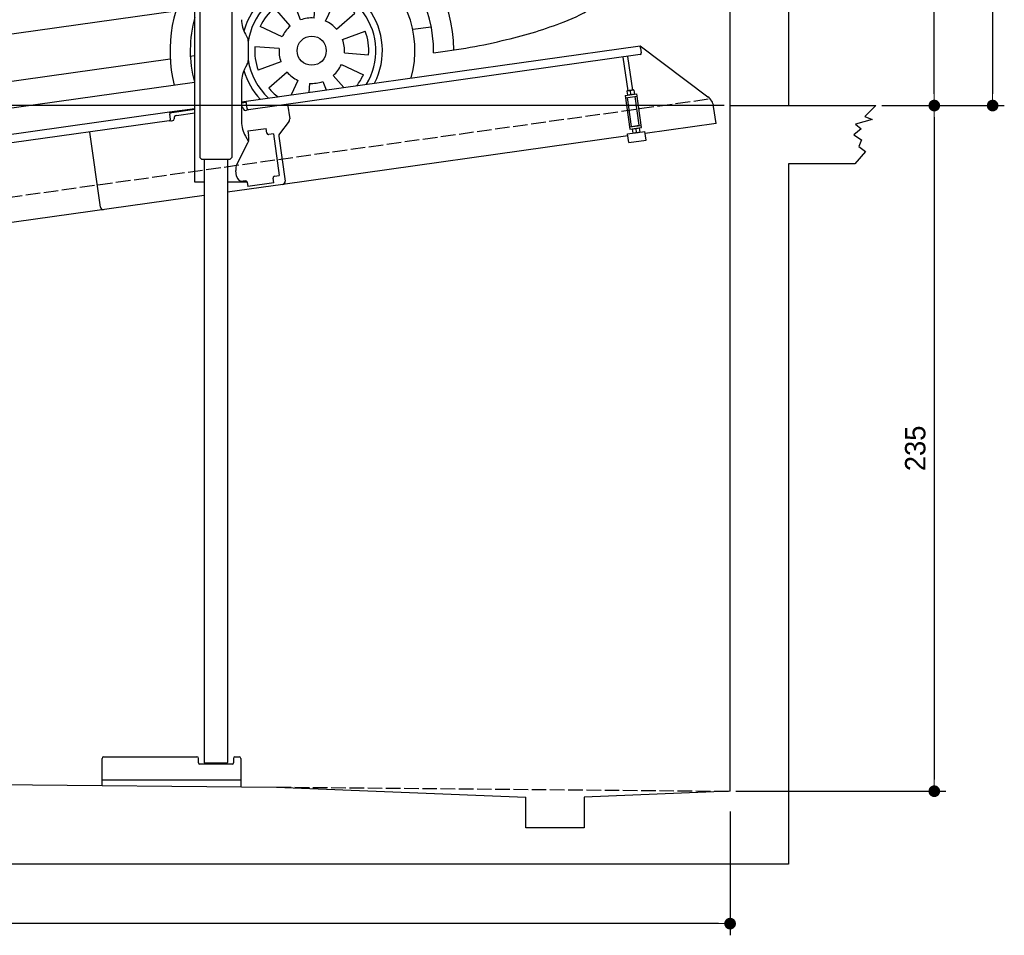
# Model space of a CAD drawing. Extents: x -311 to 6440, y -994 to 6074.
# Tile 2 of 3: x 3064 to 6440, y -994 to 2144. Entities that reach past the tile are written whole.
import ezdxf

# ---------------------------------------------------------------- set-up
doc = ezdxf.new("R2010")
doc.units = 0
doc.header["$LTSCALE"] = 10
doc.header["$MEASUREMENT"] = 0
doc.linetypes.add('GEN3', pattern=[6.25, 5, -1.25])
doc.layers.get('0').update_dxf_attribs({"linetype": 'CONTINUOUS'})
doc.layers.get('DEFPOINTS').update_dxf_attribs({"linetype": 'CONTINUOUS'})
for name, color, linetype in [('3', 6, 'GEN3'), ('CAR', 1, 'CONTINUOUS'), ('SICHTBARE_KANTEN_DIN_', 7, 'CONTINUOUS')]:
    doc.layers.add(name, color=color, linetype=linetype)
doc.layers.add('AM_0', color=7, linetype='CONTINUOUS', lineweight=30)
doc.layers.add('AM_5', color=3, linetype='CONTINUOUS', lineweight=15)
doc.dimstyles.new('KLAUS_DXF', dxfattribs={"dimscale": 20, "dimtxt": 3.5, "dimasz": 2, "dimexe": 2, "dimexo": 1, "dimgap": 1.5, "dimtad": 1, "dimlfac": 0.1, "dimdsep": 46, "dimtxsty": 'Standard', "dimblk": 'DOT', "dimcen": 2, "dimclrd": 256, "dimclre": 256, "dimclrt": 2, "dimadec": 0, "dimazin": 0, "dimtfac": 1, "dimtmove": 2, "dimatfit": 3, "dimfxl": 1, "dimtolj": 1, "dimarcsym": 0})

# ---------------------------------------------------------------- blocks, each defined once
blk = doc.blocks.new('_DOT')
at = {"color": 0, "linetype": 'ByBlock'}
blk.add_line((-0.5, 0), (-1, 0), dxfattribs=at)
at = {"color": 0, "linetype": 'ByBlock', "const_width": 0.5}
blk.add_lwpolyline([(-0.25, 0, 1), (0.25, 0, 1)], format="xyb", close=True, dxfattribs=at)
blk = doc.blocks.new('*D8')
at = {"layer": 'AM_5', "lineweight": -2, "transparency": 16777216}
for p, q in [((5479.5, 1850), (-240.5, 1850)), ((-200.5, -410), (-200.5, 1810)), ((179.5, -450), (-240.5, -450))]:
    blk.add_line(p, q, dxfattribs=at)
at = {"layer": 'DEFPOINTS', "color": 0, "transparency": 16777216}
for p in [(-200.5, 1850), (5499.5, 1850), (199.5, -450)]:
    blk.add_point(p, dxfattribs=at)
at = {"layer": 'AM_5', "lineweight": -2, "transparency": 16777216, "xscale": 40, "yscale": 40, "zscale": 40}
for p, rotation in [((-200.5, 1850), 90), ((-200.5, -450), 270)]:
    blk.add_blockref('_DOT', p, dxfattribs=dict(at, rotation=rotation))
at = {"layer": 'AM_5', "color": 2, "transparency": 16777216, "insert": (-265.5, 700), "char_height": 70, "attachment_point": 5, "rotation": 90}
blk.add_mtext('\\A1;230', dxfattribs=at)
blk = doc.blocks.new('*D9')
at = {"layer": 'AM_5', "lineweight": -2, "transparency": 16777216}
for p, q in [((179.5, 2850), (-240.5, 2850)), ((-200.5, 1890), (-200.5, 2810)), ((5479.5, 1850), (-240.5, 1850))]:
    blk.add_line(p, q, dxfattribs=at)
at = {"layer": 'DEFPOINTS', "color": 0, "transparency": 16777216}
for p in [(-200.5, 2850), (199.5, 2850), (5499.5, 1850)]:
    blk.add_point(p, dxfattribs=at)
at = {"layer": 'AM_5', "lineweight": -2, "transparency": 16777216, "xscale": 40, "yscale": 40, "zscale": 40}
for p, rotation in [((-200.5, 2850), 90), ((-200.5, 1850), 270)]:
    blk.add_blockref('_DOT', p, dxfattribs=dict(at, rotation=rotation))
at = {"layer": 'AM_5', "color": 2, "transparency": 16777216, "insert": (-265.5, 2350), "char_height": 70, "attachment_point": 5, "rotation": 90}
blk.add_mtext('\\A1;100', dxfattribs=at)
blk = doc.blocks.new('*D10')
at = {"layer": 'AM_5', "lineweight": -2, "transparency": 16777216}
for p, q in [((5719.5, 4100), (6239.5, 4100)), ((6199.5, 1890), (6199.5, 4060)), ((6219.5, 1850), (6239.5, 1850))]:
    blk.add_line(p, q, dxfattribs=at)
at = {"layer": 'DEFPOINTS', "color": 0, "transparency": 16777216}
for p in [(5699.5, 4100), (6199.5, 4100), (6199.5, 1850)]:
    blk.add_point(p, dxfattribs=at)
at = {"layer": 'AM_5', "lineweight": -2, "transparency": 16777216, "xscale": 40, "yscale": 40, "zscale": 40}
for p, rotation in [((6199.5, 4100), 90), ((6199.5, 1850), 270)]:
    blk.add_blockref('_DOT', p, dxfattribs=dict(at, rotation=rotation))
at = {"layer": 'AM_5', "color": 2, "transparency": 16777216, "insert": (6134.5, 2975), "char_height": 70, "attachment_point": 5, "rotation": 90}
blk.add_mtext('\\A1;225', dxfattribs=at)
blk = doc.blocks.new('*D11')
at = {"layer": 'AM_5', "lineweight": -2, "transparency": 16777216}
for p, q in [((6219.5, 1850), (6239.5, 1850)), ((6199.5, 1810), (6199.5, -460)), ((5519.5, -500), (6239.5, -500))]:
    blk.add_line(p, q, dxfattribs=at)
at = {"layer": 'DEFPOINTS', "color": 0, "transparency": 16777216}
for p in [(6199.5, 1850), (5499.5, -500), (6199.5, -500)]:
    blk.add_point(p, dxfattribs=at)
at = {"layer": 'AM_5', "lineweight": -2, "transparency": 16777216, "xscale": 40, "yscale": 40, "zscale": 40}
for p, rotation in [((6199.5, 1850), 90), ((6199.5, -500), 270)]:
    blk.add_blockref('_DOT', p, dxfattribs=dict(at, rotation=rotation))
at = {"layer": 'AM_5', "color": 2, "transparency": 16777216, "insert": (6134.5, 675), "char_height": 70, "attachment_point": 5, "rotation": 90}
blk.add_mtext('\\A1;235', dxfattribs=at)
blk = doc.blocks.new('*D12')
at = {"layer": 'AM_5', "lineweight": -2, "transparency": 16777216}
for p, q in [((199.5, -520), (199.5, -993.8)), ((5499.5, -570), (5499.5, -993.8)), ((5459.5, -953.8), (239.5, -953.8))]:
    blk.add_line(p, q, dxfattribs=at)
at = {"layer": 'DEFPOINTS', "color": 0, "transparency": 16777216}
for p in [(199.5, -500), (5499.5, -550), (199.5, -953.8)]:
    blk.add_point(p, dxfattribs=at)
at = {"layer": 'AM_5', "lineweight": -2, "transparency": 16777216, "xscale": 40, "yscale": 40, "zscale": 40, "rotation": 180}
blk.add_blockref('_DOT', (199.5, -953.8), dxfattribs=at)
at = {"layer": 'AM_5', "lineweight": -2, "transparency": 16777216, "xscale": 40, "yscale": 40, "zscale": 40}
blk.add_blockref('_DOT', (5499.5, -953.8), dxfattribs=at)
at = {"layer": 'AM_5', "color": 2, "transparency": 16777216, "insert": (2849.5, -888.8), "char_height": 70, "attachment_point": 5}
blk.add_mtext('\\A1;530', dxfattribs=at)
blk = doc.blocks.new('*D13')
at = {"layer": 'AM_5', "lineweight": -2, "transparency": 16777216}
for p, q in [((5519.5, 5550), (6439.5, 5550)), ((6399.5, 5510), (6399.5, 1890)), ((6019.5, 1850), (6439.5, 1850))]:
    blk.add_line(p, q, dxfattribs=at)
at = {"layer": 'DEFPOINTS', "color": 0, "transparency": 16777216}
for p in [(5499.5, 5550), (5999.5, 1850), (6399.5, 1850)]:
    blk.add_point(p, dxfattribs=at)
at = {"layer": 'AM_5', "lineweight": -2, "transparency": 16777216, "xscale": 40, "yscale": 40, "zscale": 40}
for p, rotation in [((6399.5, 5550), 90), ((6399.5, 1850), 270)]:
    blk.add_blockref('_DOT', p, dxfattribs=dict(at, rotation=rotation))
at = {"layer": 'AM_5', "color": 2, "transparency": 16777216, "insert": (6334.5, 3700), "char_height": 70, "attachment_point": 5, "rotation": 90}
blk.add_mtext('\\A1;370', dxfattribs=at)
blk = doc.blocks.new('Van210_EG')
at = {"layer": 'CAR'}
for p, q in [((42284.5, 5794.3), (42494.5, 4676.3)), ((41105.3, 5742.6), (41128.4, 5569.5)), ((40008.3, 5587.4), (40098.9, 4893.4)), ((40022.9, 5591.3), (40113.5, 4897.3)), ((39920.2, 5483.5), (39989.6, 4921.7)), ((41288.4, 5060.3), (42281.9, 5198.1)), ((42139.7, 5129.2), (42171, 4908.2)), ((39042.7, 5042.4), (39065.7, 4795.8)), ((40113.5, 4897.3), (41128.4, 5038.1)), ((42171, 4908.2), (42322, 4929.2)), ((38917.5, 4734.3), (40113.5, 4897.3)), ((39210.5, 4810.6), (39989.6, 4921.7)), ((41288.4, 4785.1), (42171, 4908.2)), ((42241.7, 4848.2), (42355.2, 4863.1)), ((42365.8, 4864.3), (42355.4, 4863.1)), ((42355.4, 4863.1), (42397.6, 4567.6)), ((41288.4, 4759.5), (41921.1, 4848.4)), ((41288.4, 4739.9), (41922.9, 4829.1)), ((38840.5, 4443.7), (41128.4, 4762.8)), ((41288.4, 4689.3), (41931.3, 4779.7)), ((41288.4, 4673.7), (41932.9, 4764.2)), ((38774.1, 4708.1), (38869.1, 4257.1)), ((38783.7, 4710.7), (38878.9, 4258.7)), ((42494.5, 4676.3), (42570.9, 4689.3)), ((42570.9, 4689.3), (42562, 4622)), ((40110.3, 4620.6), (40183.7, 4176)), ((40122.1, 4622.8), (40195.5, 4177.6)), ((42562, 4622), (42455.4, 4607.7)), ((41536.7, 4274.2), (41542.5, 4357.2)), ((41490.5, 4267.7), (41462.1, 4345.9)), ((41576.3, 4264), (41611.5, 4339.4)), ((39216.5, 4040.4), (41062, 4299)), ((41455.3, 4246.9), (41400.7, 4309.7)), ((41613.6, 4235.9), (41676.4, 4290.4)), ((41427.2, 4209.7), (41351.8, 4244.8)), ((41634.4, 4200.6), (41712.5, 4229.1)), ((41875.2, 4235.7), (41937.8, 4244.5)), ((41416.9, 4170.1), (41334, 4175.9)), ((41640.9, 4154.4), (41723.8, 4148.6)), ((39279.5, 3886.1), (41043.7, 4134)), ((41111.5, 4143.2), (41128.4, 4145.6)), ((41423.4, 4123.9), (41345.3, 4095.4)), ((41444.2, 4088.6), (41381.4, 4034)), ((41630.6, 4114.8), (41706, 4079.6)), ((39222.3, 3786.6), (41126.7, 4054.3)), ((41481.5, 4060.5), (41458.3, 4010.9)), ((41567.3, 4056.8), (41577.9, 4027.7)), ((41602.5, 4077.5), (41638.5, 4036.2)), ((41521.1, 4050.3), (41518.9, 4019.4)), ((38766.7, 3885.7), (38738.3, 3963.9)), ((38813, 3892.2), (38818.8, 3975.2)), ((38852.6, 3881.9), (38887.7, 3957.3)), ((38731.5, 3864.9), (38676.9, 3927.7)), ((37883.3, 3904.3), (37899.6, 3850.4)), ((38889.8, 3853.8), (38952.6, 3908.4)), ((38703.4, 3827.6), (38628, 3862.8)), ((39148.5, 3867.3), (39210.4, 3876)), ((38910.6, 3818.6), (38988.8, 3847.1)), ((38693.2, 3788), (38610.2, 3793.8)), ((38917.1, 3772.4), (39000.1, 3766.6)), ((38423.7, 3739.5), (38454.2, 3743.8)), ((38699.7, 3741.8), (38621.5, 3713.4)), ((38906.8, 3732.8), (38982.2, 3697.6)), ((38720.4, 3706.6), (38657.6, 3652)), ((38878.8, 3695.5), (38915.3, 3653.5)), ((38757.7, 3678.5), (38734.2, 3628)), ((38797.3, 3668.3), (38795.1, 3636.6)), ((38843.5, 3674.7), (38854.4, 3644.9))]:
    blk.add_line(p, q, dxfattribs=at)
for centre in [(41528.9, 4162.2), (38805.1, 3780.2)]:
    blk.add_circle(centre, 49.9, dxfattribs=at)
for centre, radius, start, end in [((41924, -772.4), 6703.6, 87.72813, 95.44056), ((42171.1, 5817.9), 113.4, 105.4869, 132.8758), ((42220.2, 5816.4), 113.7, 105.5227, 132.84), ((42069.2, 5697.9), 230.5, 54.6286, 67.2938), ((42124.7, 5790.3), 150.4, 32.4651, 64.3656), ((54895.3, -98307.8), 105097.5, 97.52689, 98.466131), ((42006.3, -3472.9), 9373.6, 89.16533, 94.39229), ((42055.8, 5663.3), 252, 55.8913, 69.7914), ((42134.7, 5801.9), 108.1, 19.7524, 51.0364), ((45662.5, -31179.6), 37313.9, 96.97939, 99.28709), ((42122.9, 5782.5), 116.1, 15.8283, 50.3201), ((41957.4, 5699.3), 340.6, 16.1943, 30.2797), ((31215.2, 3239.4), 11316.2, 6.91926, 13.15398), ((41841.4, 5694.6), 420.4, 10.5281, 20.0004), ((41918.4, 508.8), 5292.9, 88.6039, 96.8361), ((42042.8, 5410.5), 389.7, 81.7249, 89.3292), ((42083.4, 5692.2), 105.1, 63.9725, 81.5422), ((42100.3, 5730.2), 63.5, 27.4601, 62.8127), ((41991.2, -1308.7), 7106.7, 96.97354, 98.32498), ((73749.2, 9946.3), 32928.7, 187.33791, 187.84104), ((41930.7, 5643.8), 253.9, 15.0828, 27.1264), ((30262.4, 3103.9), 12285.4, 7.03105, 12.54044), ((1028, 288131.4), 285217.8, 277.795603, 278.048607), ((35604.2, 4080.8), 6770.6, 9.4987, 13.92232), ((39561.4, 4770.5), 885, 99.0442, 120.0996), ((39970.3, 3869.5), 1806.1, 100.5036, 109.0474), ((39656.7, 4739.4), 881.6, 108.0347, 126.3669), ((39724.7, 4568.5), 1142.3, 122.104, 137.0807), ((39818.9, 4417.8), 1136.5, 95.2544, 110.2682), ((39103.6, 5362.1), 153.8, 55.0958, 96.4772), ((39047.6, 5317.7), 157.4, 56.7316, 95.8432), ((39857.3, 4523.1), 1053.5, 114.2129, 127.3852), ((41309.3, -5311.5), 10884, 97.33241, 98.89768), ((40118.9, 4188.4), 1600, 127.9963, 139.2626), ((39724.3, 4749.8), 698.7, 98.1144, 122.4174), ((41774.4, 2666.3), 3938.6, 137.0939, 142.0721), ((40091.8, 4317.2), 1360.9, 129.9668, 144.685), ((39932.1, 4467), 1049.1, 123.722, 146.2062), ((112437.2, -57317.3), 96536.1, 139.613796, 139.826749), ((42447.7, 4040.4), 1169.5, 96.5425, 98.15), ((42306.2, 5266), 64.2, 277.3619, 294.8005), ((42296.9, 5275.6), 77, 298.1297, 319.854), ((41705.6, 5118), 659, 359.1653, 9.4271), ((42157.4, 5157.6), 20.8, 128.8111, 181.4048), ((42174.9, 5126.1), 56.7, 96.5697, 122.5765), ((42272.9, 5158), 136.3, 180.3702, 192.1925), ((39987.5, 4240.6), 1325.7, 139.3712, 154.6641), ((42200.5, 5106.9), 164.1, 328.0573, 0.5089), ((35852.4, 7337.5), 3604.1, 318.2569, 321.3726), ((39114.2, 4734.7), 317.2, 103.0313, 123.3806), ((39577.4, 4761.5), 592.4, 150.793, 154.0404), ((38991.3, 4931.2), 85.6, 127.0961, 141.4563), ((42158.2, 5151.9), 224.3, 300.2464, 324.0208), ((38978.9, 4947.2), 67.2, 165.9859, 183.4562), ((38969.9, 4948.4), 58.1, 141.483, 164.9741), ((37201.8, 6242.3), 1953.6, 308.7156, 318.9026), ((37327.3, 6026.2), 1630.5, 312.2531, 318.1174), ((72086.6, 7871.4), 33303.7, 185.04416, 185.21713), ((41942.6, 5491.6), 626.5, 291.3815, 301.6324), ((42241.4, 5590.1), 665.8, 276.9475, 280.6226), ((42351.3, 4998.6), 64.2, 281.6697, 310.1682), ((42343.3, 5014.4), 81.5, 307.2611, 314.5293), ((40972.2, 4794.7), 879.3, 173.4308, 191.423), ((41166.1, 4792.6), 1057.7, 174.3164, 189.2584), ((42431.9, 4967.1), 267.4, 192.7379, 199.8278), ((42241.1, 4898), 64.5, 199.5125, 218.8921), ((42359, 4935.1), 71.2, 275.4721, 292.4864), ((42349, 4941.2), 80.9, 297.3521, 319.5635), ((39063.1, 4849.4), 142.4, 182.5791, 197.1036), ((41928.1, 4806.4), 42.3, 278.2272, 98.7697), ((41923.4, 4803.6), 25.6, 289.2044, 91.7062), ((42213.2, 4876), 29.1, 219.6564, 255.3808), ((42218.3, 4898.1), 51.7, 256.1662, 270.8539), ((42213.4, 5061.3), 215, 271.495, 277.5386), ((38894.1, 4757.5), 116.3, 154.2974, 171.7738), ((38962.3, 4822.8), 38.4, 203.2874, 260.0838), ((38884.9, 5597.8), 822.1, 278.5217, 282.7064), ((39116.7, 4891.7), 85.4, 230.98, 259.9904), ((39140.2, 5025.7), 221.4, 259.995, 276.7337), ((39069.2, 5903.4), 1101.8, 275.0487, 277.3704), ((39096.5, 4766), 317.6, 178.5348, 190.0198), ((38981.6, 4929.9), 147.3, 259.8669, 279.8071), ((40348.9, 4324.7), 443.9, 87.4384, 114.1713), ((39971.2, -1644.2), 6464.9, 99.38059, 100.58421), ((40346.2, 4333.1), 415.8, 88.0948, 112.8117), ((38928.2, 4181.7), 548.4, 105.2723, 113.7475), ((40034.8, 4272.9), 445.8, 87.4963, 114.1135), ((40031.7, 4282.9), 416, 88.1007, 112.8057), ((38881.9, 4309.9), 412.6, 115.1235, 130.3732), ((42360.5, 4707.2), 137.5, 313.661, 347.0181), ((41715.7, 4617.2), 858.2, 347.854, 4.8153), ((41529.5, 4161.9), 486.5, 0.2941, 119.7142), ((38897.5, 3697.7), 1163.6, 128.884, 146.5727), ((34902.9, 8650.8), 5476.3, 310.0086, 312.6659), ((42276.4, 4804.4), 265.9, 290.5049, 312.3012), ((42028.2, 4320.8), 514.6, 6.3804, 33.8815), ((41988.3, 4551.7), 578, 342.5163, 6.9853), ((41529.5, 4162.7), 417.1, 358.9802, 125.3082), ((41644.4, 6937.5), 2493.5, 276.2404, 285.1715), ((42114.5, 5194), 687.8, 285.3836, 291.768), ((38788.5, 3879.9), 872.7, 135.3718, 153.0529), ((41528.9, 4162.2), 353.8, 344.6817, 132.8211), ((41529.5, 4161.9), 486.5, 145.5453, 193.949), ((41528.9, 4162.2), 242.3, 332.6867, 163.8187), ((41528.9, 4162.2), 219.8, 328.4192, 171.6769), ((41528.9, 4162.2), 195.4, 86, 110), ((42425.3, 4410.2), 118.7, 307.6073, 344.2637), ((38176.3, 4162.2), 305.9, 144.7529, 160.5564), ((38033, 4503.7), 197.4, 237.1587, 268.3368), ((38486.2, 3443.5), 939.5, 109.81, 117.9283), ((41528.9, 4162.2), 195.4, 41, 65), ((38017.9, 4469.9), 194.7, 235.6454, 267.8432), ((41528.9, 4162.2), 195.4, 131, 155), ((42268.4, 4625.3), 384.9, 289.0611, 306.7485), ((38299.4, 4118), 436.8, 160.4695, 175.1527), ((38007, 4447.8), 219.1, 237.0473, 265.5764), ((38401.4, 4075), 439.2, 152.8628, 166.9315), ((38415, 4107.9), 404.3, 155.822, 182.9446), ((38804.5, 3779.2), 487, 1.9912, 141.4539), ((41529.5, 4162.7), 417.1, 164.0643, 195.0668), ((41528.9, 4162.2), 112.2, 86, 110), ((41528.9, 4162.2), 112.2, 41, 65), ((41889.7, 5543.1), 1377.3, 282.8896, 291.4843), ((41528.9, 4162.2), 112.2, 131, 155), ((41528.9, 4162.2), 195.4, 356, 20), ((37987.7, 4381.5), 207.6, 236.1718, 266.1019), ((38805, 3780.3), 417.3, 0.8648, 156.0093), ((41528.9, 4162.2), 112.2, 356, 20), ((41728.2, 6081.5), 1938.5, 276.4677, 283.9932), ((38554.6, 4110), 691.9, 176.275, 189.7005), ((37973.7, 4309.6), 189.5, 234.7282, 268.1002), ((38542.8, 4080.1), 577, 170.5984, 178.9988), ((40568.2, -5803.7), 10185.7, 101.60552, 102.15412), ((40619.6, 4263.5), 444.7, 191.3541, 212.902), ((40670.8, 4286.4), 487.6, 192.8889, 212.5743), ((41528.9, 4162.2), 195.4, 176, 200), ((41528.9, 4162.2), 112.2, 176, 200), ((37972.8, 4266.7), 176.6, 231.6029, 267.7557), ((38073.1, 4599.7), 461.1, 262.411, 281.9101), ((38805.1, 3780.2), 353.8, 344.5466, 168.5515), ((41528.9, 4162.2), 219.8, 188.3231, 227.5808), ((38032.4, 4792.8), 705.7, 264.5908, 281.1102), ((41528.9, 4162.2), 242.3, 196.2936, 223.3133), ((41528.9, 4162.2), 112.2, 221, 245), ((41528.9, 4162.2), 112.2, 311, 335), ((41528.9, 4162.2), 112.2, 266, 290), ((41528.9, 4162.2), 195.4, 322.219, 335), ((38805.1, 3780.2), 242.3, 332.4644, 223.5356), ((41528.9, 4162.2), 195.4, 221, 233.781), ((37918.5, 3954), 60.5, 139.3674, 181.0159), ((37980.1, 4063.2), 128.2, 213.0349, 241.5078), ((38805.1, 3780.2), 219.8, 328.1597, 227.8403), ((37918.6, 3953.5), 60.5, 180.1015, 220.344), ((38011.3, 4135.9), 207.1, 243.5681, 271.7623), ((38805.1, 3780.2), 195.4, 86, 110), ((38805.1, 3780.2), 195.4, 41, 65), ((38013.8, 4719.9), 790.9, 270.2806, 280.2589), ((38805.1, 3780.2), 195.4, 131, 155), ((37952.7, 3990.2), 110.4, 223.4131, 231.0595), ((37972, 3967.7), 109.1, 215.5474, 243.8323), ((38805.1, 3780.2), 112.2, 86, 110), ((38805.1, 3780.2), 112.2, 41, 65), ((38008.3, 4059.5), 207.6, 246.0301, 271.8642), ((37995.8, 4733.4), 881.6, 271.272, 280.3827), ((38805.1, 3780.2), 112.2, 131, 155), ((38805.1, 3780.2), 112.2, 356, 20), ((38805.1, 3780.2), 195.4, 356, 20), ((38805.1, 3780.2), 195.4, 176, 200), ((38805.1, 3780.2), 112.2, 176, 200), ((38599.5, 4109.5), 752.7, 208.9271, 216.7559), ((38805.1, 3780.2), 353.8, 185.6397, 211.4534), ((38805.1, 3780.2), 112.2, 311, 335), ((38805.1, 3780.2), 112.2, 221, 245), ((38805.1, 3780.2), 195.4, 321.8961, 335), ((38118.4, 3846.4), 223.5, 236.9194, 281.6829), ((38805.1, 3780.2), 195.4, 221, 234.1039), ((38805.1, 3780.2), 112.2, 266, 290)]:
    blk.add_arc(centre, radius, start, end, dxfattribs=at)
for centre, major_axis, ratio in [((40269, 4747.3), (-101.9, -18.3), 0.28676), ((39954.4, 4697.4), (-101.9, -18.3), 0.28676), ((38091.3, 4214.3), (-10.1, -51.3), 0.404586)]:
    blk.add_ellipse(centre, major_axis=major_axis, ratio=ratio, dxfattribs=at)
blk.add_ellipse((38172.2, 4225.5), major_axis=(-10.1, -51.3), ratio=0.404586, start_param=3.78106, end_param=6.562023, dxfattribs=at)
for points in [[(42047.4, 5800.2), (42142.4, 5777.8), (42175.9, 5709.8)], [(38455.5, 4851.5), (38463.1, 4848.5), (38531, 4810.2)]]:
    blk.add_spline(points, degree=3, dxfattribs=at)
blk.add_open_spline([(39060.3, 5050.5), (39054.9, 5040.7), (39049.6, 5031), (39044.7, 5020.8)], degree=3, dxfattribs=at)
blk.add_open_spline([(38423.7, 4811.1), (38425.6, 4810.6), (38449.6, 4803.8), (38470.3, 4789.1), (38489.4, 4775.7)], degree=3, knots=[9.752341, 9.752341, 9.752341, 9.752341, 15.82288, 84.610208, 84.610208, 84.610208, 84.610208], dxfattribs=at)

msp = doc.modelspace()

# ---------------------------------------------------------------- linework, layer by layer
for p, q in [((5699.503, 5750.005), (5699.503, 1850.005)), ((3791.691, 3827.911), (3791.812, 1671.652)), ((3664.715, 1587.64), (3664.715, 3607.64)), ((3681.703, 3607.64), (3681.812, 1671.629)), ((3838.112, 2094.272), (3844.366, 2083.441)), ((3847.715, 2070.941), (3847.715, 2004.338)), ((3824.715, 1862.792), (5191.605, 2054.896)), ((5192.718, 2046.974), (5191.605, 2054.896)), ((5191.605, 2054.896), (5423.542, 1880.119)), ((5192.718, 2046.974), (5195.084, 2030.139)), ((3844.366, 1991.838), (3838.112, 1981.008)), ((5190.829, 2024.492), (3849.015, 1835.912)), ((5149.635, 1900.856), (5133.393, 2016.42)), ((5165.479, 1903.082), (5149.237, 2018.647)), ((3824.715, 1931.008), (3824.715, 1794.697)), ((5146.416, 1900.403), (5145.734, 1899.87)), ((5145.734, 1899.87), (5147.673, 1886.072)), ((5168.697, 1903.535), (5146.416, 1900.403)), ((5159.407, 1888.803), (5157.766, 1900.479)), ((5168.697, 1903.535), (5169.5, 1903.21)), ((5169.5, 1903.21), (5171.439, 1889.412)), ((3840.446, 1860.963), (3824.715, 1858.753)), ((3843.368, 1840.168), (3839.889, 1864.925)), ((5139.811, 1884.53), (5179.422, 1890.096)), ((5139.811, 1884.53), (5156.094, 1768.668)), ((5140.925, 1876.607), (5180.535, 1882.174)), ((5161.328, 1778.492), (5147.411, 1877.519)), ((5148.476, 1885.747), (5147.673, 1886.072)), ((5170.757, 1888.879), (5171.439, 1889.412)), ((5187.966, 1782.236), (5174.049, 1881.263)), ((5195.705, 1774.235), (5179.422, 1890.096)), ((959.991, 1460.181), (3577.468, 1828.044)), ((3577.468, 1828.044), (3664.715, 1840.305)), ((3577.468, 1828.044), (3578.581, 1820.121)), ((3664.715, 1836.266), (3578.025, 1824.083)), ((3601.836, 1816.321), (3664.715, 1825.158)), ((3830.99, 1838.428), (3831.129, 1837.438)), ((3836.776, 1833.182), (3841.728, 1833.878)), ((3982.702, 1854.701), (3989.78, 1804.338)), ((5451.216, 1788.433), (5442.964, 1847.146)), ((5999.51, 1850.005), (5961.803, 1812.157)), ((3576.692, 1797.64), (959.991, 1429.886)), ((3580.947, 1803.287), (3578.581, 1820.121)), ((3584.258, 1797.693), (3589.209, 1798.389)), ((3593.465, 1804.036), (3593.326, 1805.027)), ((3987.863, 1796.928), (3954.55, 1752.719)), ((5986.079, 1802.168), (5929.673, 1785.756)), ((5961.803, 1812.157), (5986.079, 1802.168)), ((3340.553, 1501.897), (3304.368, 1759.367)), ((3340.553, 1501.897), (3304.368, 1759.367)), ((3846.658, 1762.873), (3909.044, 1771.641)), ((3846.658, 1762.873), (3848.884, 1747.029)), ((3911.271, 1755.797), (3909.044, 1771.641)), ((3911.271, 1755.797), (3911.41, 1754.807)), ((5148.251, 1752.62), (5207.668, 1760.971)), ((5154.981, 1776.59), (5194.592, 1782.157)), ((5156.094, 1768.668), (5195.705, 1774.235)), ((5161.328, 1778.492), (5187.966, 1782.236)), ((5164.759, 1769.886), (5164.077, 1769.353)), ((5164.077, 1769.353), (5166.016, 1755.554)), ((5166.819, 1755.23), (5166.016, 1755.554)), ((5166.864, 1778.26), (5166.725, 1779.251)), ((5176.109, 1769.961), (5177.75, 1758.286)), ((5182.709, 1780.487), (5182.569, 1781.477)), ((5187.04, 1773.017), (5187.843, 1772.693)), ((5187.843, 1772.693), (5189.782, 1758.895)), ((5189.1, 1758.361), (5189.782, 1758.895)), ((5211.843, 1731.263), (5207.668, 1760.971)), ((5451.216, 1788.433), (5208.6, 1754.336)), ((5948.951, 1770.772), (5923.961, 1750.079)), ((5929.673, 1785.756), (5948.951, 1770.772)), ((3808.53, 1648.529), (3846, 1722.069)), ((3838.112, 1744.697), (3848.154, 1727.305)), ((3849.474, 1742.83), (3848.884, 1747.029)), ((3917.058, 1750.551), (3918.048, 1750.69)), ((3933.892, 1752.917), (3918.048, 1750.69)), ((3933.892, 1752.917), (3953.933, 1610.319)), ((3952.633, 1745.309), (3974.325, 1590.968)), ((5149.184, 1745.986), (3965.814, 1579.674)), ((5152.427, 1722.912), (5148.251, 1752.62)), ((5152.427, 1722.912), (5211.843, 1731.263)), ((5923.961, 1750.079), (5950.379, 1732.954)), ((5950.379, 1732.954), (5940.383, 1709.407)), ((5963.231, 1692.995), (5926.817, 1650.005)), ((5940.383, 1709.407), (5963.231, 1692.995)), ((3688.804, 1664.638), (3681.803, 1671.637)), ((3784.804, 1664.643), (3688.804, 1664.638)), ((3696.812, 1664.638), (3696.928, -401.403)), ((3776.812, 1664.643), (3776.924, -401.318)), ((3784.804, 1664.643), (3791.812, 1671.652)), ((3807.839, 1607.963), (3805.056, 1627.769)), ((5699.503, 1650.005), (5699.503, -749.995)), ((5926.817, 1650.005), (5699.503, 1650.005)), ((3696.808, 1587.64), (3664.715, 1587.64)), ((3844.02, 1587.64), (3776.808, 1587.64)), ((3838.35, 1592.055), (3830.428, 1590.941)), ((3843.997, 1587.799), (3846.085, 1572.945)), ((3932.843, 1602.305), (3932.982, 1601.315)), ((3935.209, 1585.471), (3932.982, 1601.315)), ((3938.089, 1608.092), (3937.099, 1607.953)), ((3938.089, 1608.092), (3953.933, 1610.319)), ((3965.814, 1579.674), (3776.81, 1553.111)), ((3935.209, 1585.471), (3846.085, 1572.945)), ((3696.811, 1541.868), (959.991, 1157.233)), ((3346.885, -480.259), (3346.885, -387.358)), ((3351.885, -382.358), (3671.885, -382.358)), ((3676.885, -402.358), (3676.885, -387.358)), ((3697.886, -402.361), (3696.886, -401.361)), ((3697.886, -402.361), (3775.886, -402.356)), ((3710.886, -402.36), (3710.886, -407.358)), ((3762.886, -402.357), (3762.886, -407.358)), ((3775.886, -402.356), (3776.924, -401.318)), ((3796.885, -387.358), (3796.885, -402.358)), ((3801.885, -382.358), (3816.885, -382.358)), ((3821.885, -387.358), (3821.885, -484.826)), ((3791.885, -407.358), (3681.885, -407.358)), ((199.51, -449.995), (3944.51, -486.005)), ((3821.885, -462.358), (3346.885, -462.358)), ((3944.51, -486.005), (4799.51, -520.083)), ((5499.51, -499.995), (4999.056, -520.083)), ((4799.51, -624.995), (4799.51, -520.083)), ((4999.056, -520.083), (4999.51, -624.995)), ((4999.51, -624.995), (4799.51, -624.995)), ((5699.503, -749.995), (-0.481, -749.995))]:
    msp.add_line(p, q)
msp.add_polyline3d([(3843.994, 1587.803, 0), (3843.994, 1587.803, 0), (3843.994, 1587.813, 0), (3843.994, 1587.823, 0), (3843.994, 1587.833, 0), (3843.994, 1587.833, 0), (3843.994, 1587.843, 0), (3843.994, 1587.853, 0), (3843.984, 1587.863, 0), (3843.984, 1587.863, 0), (3843.984, 1587.873, 0), (3843.984, 1587.883, 0), (3843.984, 1587.893, 0), (3843.984, 1587.903, 0), (3843.984, 1587.903, 0), (3843.984, 1587.913, 0), (3843.974, 1587.923, 0), (3843.974, 1587.933, 0), (3843.974, 1587.933, 0), (3843.974, 1587.943, 0), (3843.974, 1587.953, 0), (3843.974, 1587.963, 0), (3843.974, 1587.963, 0), (3843.974, 1587.973, 0), (3843.964, 1587.983, 0), (3843.964, 1587.993, 0), (3843.964, 1588.003, 0), (3843.964, 1588.003, 0), (3843.964, 1588.013, 0), (3843.964, 1588.023, 0), (3843.964, 1588.033, 0), (3843.954, 1588.033, 0), (3843.954, 1588.043, 0), (3843.954, 1588.053, 0), (3843.954, 1588.063, 0), (3843.954, 1588.063, 0), (3843.954, 1588.073, 0), (3843.944, 1588.083, 0), (3843.944, 1588.093, 0), (3843.944, 1588.103, 0), (3843.944, 1588.103, 0), (3843.944, 1588.113, 0), (3843.944, 1588.123, 0), (3843.944, 1588.133, 0), (3843.934, 1588.133, 0), (3843.934, 1588.143, 0), (3843.934, 1588.153, 0), (3843.934, 1588.163, 0), (3843.934, 1588.163, 0), (3843.934, 1588.173, 0), (3843.924, 1588.183, 0), (3843.924, 1588.193, 0), (3843.924, 1588.203, 0), (3843.924, 1588.203, 0), (3843.924, 1588.213, 0), (3843.924, 1588.223, 0), (3843.914, 1588.233, 0), (3843.914, 1588.233, 0), (3843.914, 1588.243, 0), (3843.914, 1588.253, 0), (3843.914, 1588.263, 0), (3843.904, 1588.273, 0), (3843.904, 1588.273, 0), (3843.904, 1588.283, 0), (3843.904, 1588.293, 0), (3843.904, 1588.303, 0), (3843.894, 1588.303, 0), (3843.894, 1588.313, 0), (3843.894, 1588.323, 0), (3843.894, 1588.333, 0), (3843.894, 1588.333, 0), (3843.894, 1588.343, 0), (3843.884, 1588.353, 0), (3843.884, 1588.363, 0), (3843.884, 1588.373, 0), (3843.884, 1588.373, 0), (3843.884, 1588.383, 0), (3843.874, 1588.393, 0), (3843.874, 1588.403, 0), (3843.874, 1588.403, 0), (3843.874, 1588.413, 0), (3843.864, 1588.423, 0), (3843.864, 1588.433, 0), (3843.864, 1588.433, 0), (3843.864, 1588.443, 0), (3843.864, 1588.453, 0), (3843.854, 1588.463, 0), (3843.854, 1588.473, 0), (3843.854, 1588.473, 0), (3843.854, 1588.483, 0), (3843.854, 1588.493, 0), (3843.844, 1588.503, 0), (3843.844, 1588.503, 0), (3843.844, 1588.513, 0), (3843.844, 1588.523, 0), (3843.834, 1588.533, 0), (3843.834, 1588.533, 0), (3843.834, 1588.543, 0), (3843.834, 1588.553, 0), (3843.824, 1588.563, 0), (3843.824, 1588.573, 0), (3843.824, 1588.573, 0), (3843.824, 1588.583, 0), (3843.824, 1588.593, 0), (3843.814, 1588.603, 0), (3843.814, 1588.603, 0), (3843.814, 1588.613, 0), (3843.814, 1588.623, 0), (3843.804, 1588.633, 0), (3843.804, 1588.633, 0), (3843.804, 1588.643, 0), (3843.804, 1588.653, 0), (3843.794, 1588.663, 0), (3843.794, 1588.673, 0), (3843.794, 1588.673, 0), (3843.794, 1588.683, 0), (3843.784, 1588.693, 0), (3843.784, 1588.703, 0), (3843.784, 1588.703, 0), (3843.784, 1588.713, 0), (3843.774, 1588.723, 0), (3843.774, 1588.733, 0), (3843.774, 1588.733, 0), (3843.764, 1588.743, 0), (3843.764, 1588.753, 0), (3843.764, 1588.763, 0), (3843.764, 1588.763, 0), (3843.754, 1588.773, 0)])
for centre, radius, start, end in [((3924.715, 2144.272), 100, 180, 210), ((3822.715, 2070.941), 25, 0, 30), ((5190.133, 2029.443), 5, 278, 8), ((3822.715, 2004.338), 25, 330, 0), ((3924.715, 1931.008), 100, 150, 180), ((5154.093, 1883.508), 17.367, 77.77582, 118.212327), ((5165.983, 1885.146), 17.396, 77.82749, 118.186832), ((5163.081, 1905.803), 17.392, 257.805999, 298.168278), ((5151.202, 1904.049), 17.313, 257.73743, 298.290578), ((5393.451, 1840.187), 50, 8, 53), ((3821.087, 1837.036), 10, 8, 68.728945), ((3836.08, 1838.134), 5, 188, 278), ((3841.032, 1838.83), 5, 278, 334.763283), ((3848.32, 1840.864), 5, 188, 278), ((3575.996, 1802.591), 5, 278, 8), ((3583.562, 1802.645), 5, 221.236717, 278), ((3588.513, 1803.34), 5, 278, 8), ((3603.228, 1806.418), 10, 98, 188), ((3924.715, 1794.697), 100, 180, 210), ((3979.877, 1802.946), 10, 323, 8), ((5172.436, 1752.99), 17.367, 77.77582, 118.212327), ((5169.545, 1773.531), 17.313, 257.73743, 298.290578), ((5184.326, 1754.629), 17.396, 77.82749, 118.186832), ((5181.424, 1775.286), 17.392, 257.805999, 298.168278), ((3814.815, 1737.959), 35, 333, 8), ((3916.362, 1755.503), 5, 188, 278), ((3962.536, 1746.701), 10, 143, 188), ((3841.831, 1974.245), 320.958, 254.679341, 254.686099), ((3839.715, 1632.64), 35, 153, 188), ((3827.644, 1610.747), 20, 188, 278), ((3839.046, 1587.103), 5, 19.536959, 98), ((3937.794, 1603.001), 5, 98, 188), ((3964.422, 1589.576), 10, 278, 8), ((3350.456, 1503.289), 10, 188, 278), ((3350.456, 1503.289), 10, 188, 278), ((3351.885, -387.358), 5, 90, 180), ((3671.885, -387.358), 5, 0, 90), ((3681.885, -402.358), 5, 180, 270), ((3791.885, -402.358), 5, 270, 0), ((3801.885, -387.358), 5, 90, 180), ((3816.885, -387.358), 5, 0, 90)]:
    msp.add_arc(centre, radius, start, end)
at = {"layer": '3'}
for p, q in [((423.4, 1169.675), (5430.808, 1873.42)), ((3944.51, -486.005), (5499.51, -499.995))]:
    msp.add_line(p, q, dxfattribs=at)
at = {"layer": 'SICHTBARE_KANTEN_DIN_'}
for p, q in [((5499.51, -499.995), (5499.51, 5550.005)), ((5499.51, 1850.005), (5999.51, 1850.005))]:
    msp.add_line(p, q, dxfattribs=at)

# ---------------------------------------------------------------- block references
at = {"layer": 'AM_0'}
msp.add_blockref('Van210_EG', (-37463.689, -2124.214), dxfattribs=at)

# ---------------------------------------------------------------- dimensions: what is measured, and where the dimension line sits
at = {"layer": 'AM_5'}
dim = msp.add_linear_dim(base=(6399.51, 1850.005), p1=(5499.51, 5550.005), p2=(5999.51, 1850.005), angle=90, dimstyle='KLAUS_DXF', dxfattribs=at)
dim.commit()
dim.dimension.update_dxf_attribs({"geometry": '*D13', "text_midpoint": (6334.51, 3700.005)})
for base, p1, p2, override, picture, middle in [((6199.51, 4100.005), (6199.51, 1850.005), (5699.503, 4100.005), {"dimtzin": 7}, '*D10', (6134.51, 2975.005)), ((-200.481, 2850.005), (5499.51, 1850.005), (199.51, 2850.005), {"dimpost": '', "dimtol": 0, "dimlim": 0, "dimtp": 0, "dimtm": 0, "dimtfac": 1, "dimtdec": 2, "dimtolj": 1, "dimtzin": 7}, '*D9', (-265.481, 2350.005)), ((-200.481, 1850.005), (199.51, -449.995), (5499.51, 1850.005), {"dimtol": 0, "dimlim": 0, "dimtp": 0, "dimtm": 0, "dimtfac": 1, "dimtdec": 2, "dimtolj": 1, "dimtzin": 7}, '*D8', (-265.481, 700.005)), ((6199.51, -499.995), (6199.51, 1850.005), (5499.51, -499.995), {"dimtzin": 7}, '*D11', (6134.51, 675.005))]:
    dim = msp.add_linear_dim(base=base, p1=p1, p2=p2, angle=90, dimstyle='KLAUS_DXF', override=override, dxfattribs=at)
    dim.commit()
    dim.dimension.update_dxf_attribs({"geometry": picture, "text_midpoint": middle})
dim = msp.add_linear_dim(base=(199.51, -953.835), p1=(5499.51, -549.995), p2=(199.51, -499.995), dimstyle='KLAUS_DXF', override={"dimtzin": 7}, dxfattribs=at)
dim.commit()
dim.dimension.update_dxf_attribs({"geometry": '*D12', "text_midpoint": (2849.51, -888.835)})

doc.saveas('drawing.dxf')
